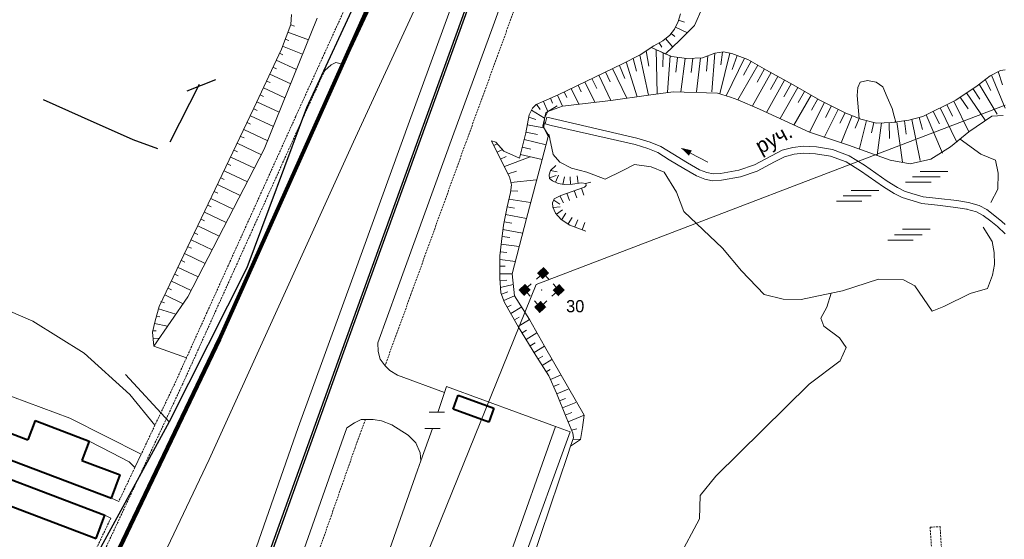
# Model space of a CAD drawing. Extents: x 13 to 4138, y -4831 to -1000.
# Tile 128 of 203: x 2742 to 3000, y -3513 to -3377. Entities that reach past the tile are written whole.
import ezdxf
from ezdxf.enums import TextEntityAlignment as Align

# ---------------------------------------------------------------- set-up
doc = ezdxf.new("R2010")
doc.units = 0
doc.header["$MEASUREMENT"] = 0
doc.linetypes.add('DASHED', pattern=[0.75, 0.5, -0.25])
for name, color, linetype in [('11', 7, 'CONTINUOUS'), ('18', 7, 'CONTINUOUS'), ('19', 7, 'CONTINUOUS'), ('24', 7, 'CONTINUOUS'), ('30', 7, 'CONTINUOUS'), ('33', 7, 'CONTINUOUS'), ('37', 7, 'CONTINUOUS'), ('40', 7, 'CONTINUOUS'), ('6', 7, 'CONTINUOUS'), ('ГРАНИЦА_РАЙОНА', 5, 'CONTINUOUS'), ('границы команд_1', 10, 'CONTINUOUS'), ('ЛЕСТНИЦЫ', 6, 'CONTINUOUS'), ('ПЕШЕХОДНЫЕ_ДОРОЖКИ', 3, 'CONTINUOUS'), ('ТРОТУАРЫ', 7, 'CONTINUOUS')]:
    doc.layers.add(name, color=color, linetype=linetype)
doc.styles.get("Standard").update_dxf_attribs({"font": 'txt', "height": 0.2})

msp = doc.modelspace()

# ---------------------------------------------------------------- linework, layer by layer
at = {"layer": '11', "color": 253, "linetype": 'Continuous', "lineweight": 0}
for p, q in [((2922.11, -3414.61), (2917.58, -3412.18)), ((2853.25, -3474.85), (2853.78, -3473.3)), ((2853.78, -3473.3), (2882.31, -3483.73)), ((2851.58, -3479.8), (2853.25, -3474.85)), ((2853.23, -3479.97), (2849.23, -3479.97)), ((2882.31, -3483.73), (2886.14, -3485.13)), ((2850.08, -3484.32), (2847.01, -3492.74)), ((2852.08, -3484.32), (2848.08, -3484.32)), ((2886.14, -3485.13), (2853.47, -3574.59)), ((2847.01, -3492.74), (2846.14, -3495.15)), ((2846.14, -3495.15), (2826.84, -3550.05))]:
    msp.add_line(p, q, dxfattribs=at)
msp.add_solid([(2915.06, -3410.83), (2917.21, -3412.87), (2917.95, -3411.49)], dxfattribs=at)
at = {"layer": '18', "color": 253, "linetype": 'Continuous', "lineweight": 0}
for p, q in [((3000, -3399.62), (2877.21, -3446.58)), ((2877.26, -3445.2), (2879.02, -3443.59)), ((2880.51, -3445.22), (2879.02, -3443.59)), ((2877.21, -3446.58), (2773.33, -3702.98)), ((2874.17, -3448.02), (2875.94, -3446.41)), ((2883.11, -3448.06), (2881.63, -3446.44)), ((2875.66, -3449.65), (2874.17, -3448.02)), ((2881.35, -3449.68), (2883.11, -3448.06)), ((2878.26, -3452.5), (2876.78, -3450.87)), ((2878.26, -3452.5), (2880.03, -3450.89))]:
    msp.add_line(p, q, dxfattribs=at)
msp.add_point((2878.64, -3448.04), dxfattribs=at)
for points in [[(2877.43, -3443.58), (2879.16, -3442), (2878.89, -3445.18), (2880.62, -3443.6)], [(2872.58, -3448.01), (2874.31, -3446.43), (2874.04, -3449.61), (2875.77, -3448.03)], [(2881.52, -3448.06), (2883.25, -3446.48), (2882.98, -3449.66), (2884.71, -3448.07)], [(2876.67, -3452.49), (2878.4, -3450.9), (2878.13, -3454.09), (2879.86, -3452.5)]]:
    msp.add_solid(points, dxfattribs=at)
at = {"layer": '24', "color": 253, "linetype": 'Continuous', "lineweight": 0}
for p, q in [((2874.37, -3311.9), (2829.37, -3409.27)), ((2881.45, -3336.35), (2865.93, -3378.85)), ((2842.95, -3354.28), (2826.91, -3388.98)), ((2854.66, -3374.74), (2844.05, -3403.83)), ((2865.93, -3378.85), (2855.33, -3407.92)), ((2823.56, -3389.09), (2824.81, -3388.5)), ((2824.81, -3388.5), (2826.91, -3388.98)), ((2826.91, -3388.98), (2819.6, -3404.8)), ((2821.86, -3390.57), (2823.56, -3389.09)), ((2844.05, -3403.83), (2829.58, -3443.84)), ((2819.6, -3404.8), (2781.9, -3487.87)), ((2855.33, -3407.92), (2840.86, -3447.94)), ((2829.37, -3409.27), (2791.63, -3492.4)), ((2829.58, -3443.84), (2814.96, -3484)), ((2840.86, -3447.94), (2835.8, -3461.86)), ((2701.12, -3461.4), (2755.17, -3481.58)), ((2835.8, -3461.86), (2835.85, -3464.11)), ((2835.85, -3464.11), (2836.38, -3466.1)), ((2836.38, -3466.1), (2837.65, -3467.84)), ((2837.65, -3467.84), (2838.94, -3469.12)), ((2838.94, -3469.12), (2840.88, -3470.33)), ((2840.88, -3470.33), (2853.25, -3474.85)), ((2755.17, -3481.58), (2773.84, -3491.01)), ((2827.68, -3484.14), (2829.63, -3482.77)), ((2829.63, -3482.77), (2831.45, -3481.89)), ((2831.45, -3481.89), (2832.53, -3481.91)), ((2832.53, -3481.91), (2834.52, -3481.94)), ((2834.52, -3481.94), (2836.76, -3482.24)), ((2836.76, -3482.24), (2839.47, -3483.36)), ((2839.47, -3483.36), (2843.72, -3486.07)), ((2882.31, -3483.73), (2850.42, -3573.53)), ((2814.96, -3484), (2795.61, -3539.09)), ((2827.68, -3484.14), (2826.26, -3488.04)), ((2843.72, -3486.07), (2845.72, -3488.01)), ((2781.9, -3487.87), (2745.5, -3564.16)), ((2760.23, -3487.6), (2766.18, -3490.67)), ((2826.26, -3488.04), (2806.93, -3543.06)), ((2845.72, -3488.01), (2846.84, -3490.66)), ((2766.18, -3490.67), (2770.72, -3493.02)), ((2773.84, -3491.01), (2772.19, -3494.49)), ((2846.84, -3490.66), (2847.01, -3492.74)), ((2791.63, -3492.4), (2755.21, -3568.74)), ((2770.72, -3493.02), (2772.19, -3494.49)), ((2767.96, -3503.39), (2766.04, -3502.48)), ((2765.9, -3507.73), (2764.33, -3506.99))]:
    msp.add_line(p, q, dxfattribs=at)
at = {"layer": '24', "color": 253, "linetype": 'DASHED', "lineweight": 0}
for p, q in [((2885.01, -3337.64), (2869.49, -3380.15)), ((2836.58, -3353.66), (2814.28, -3402.61)), ((2869.49, -3380.15), (2858.9, -3409.22)), ((2821.86, -3390.57), (2816.01, -3403.4)), ((2816.01, -3403.4), (2784.66, -3472.69)), ((2814.28, -3402.61), (2785.69, -3465.77)), ((2858.9, -3409.22), (2844.43, -3449.23)), ((2844.43, -3449.23), (2837.65, -3467.84)), ((2785.69, -3465.77), (2782.93, -3471.88)), ((2784.66, -3472.69), (2719.12, -3612.38)), ((2782.93, -3471.88), (2777.45, -3483.4)), ((2777.45, -3483.4), (2773.84, -3491.01)), ((2832.53, -3481.91), (2829.83, -3489.32)), ((2829.83, -3489.32), (2810.51, -3544.32)), ((2772.19, -3494.49), (2767.96, -3503.39)), ((2765.9, -3507.73), (2756.92, -3526.63)), ((2980.32, -3510.13), (2982.92, -3509.96)), ((2980.32, -3510.13), (2981.43, -3527.17)), ((2982.92, -3509.96), (2984.01, -3526.84))]:
    msp.add_line(p, q, dxfattribs=at)
at = {"layer": '30', "color": 253, "linetype": 'Continuous', "lineweight": 0}
for p, q in [((2882.73, -3399.81), (2879.74, -3401.68)), ((2879.74, -3401.68), (2878.93, -3405.11)), ((2879.57, -3404.56), (2879.97, -3402.82)), ((2879.97, -3402.82), (2903.58, -3408.25)), ((2878.93, -3405.11), (2880.79, -3408.11)), ((2881.16, -3404.93), (2879.57, -3404.56)), ((2903.12, -3409.98), (2881.16, -3404.93)), ((2903.58, -3408.25), (2907.08, -3409.31)), ((2906.47, -3410.99), (2903.12, -3409.98)), ((2909.05, -3412.07), (2906.47, -3410.99)), ((2907.08, -3409.31), (2909.87, -3410.48)), ((2909.87, -3410.48), (2912.97, -3412.4)), ((2938.8, -3412.95), (2941.55, -3411.47)), ((2941.55, -3411.47), (2944.39, -3410.73)), ((2944.39, -3410.73), (2947.12, -3410.4)), ((2947.12, -3410.4), (2950.55, -3410.59)), ((2950.55, -3410.59), (2954.74, -3411.29)), ((2954.74, -3411.29), (2959.14, -3412.91)), ((2912.04, -3413.92), (2909.05, -3412.07)), ((2915.88, -3416.26), (2912.04, -3413.92)), ((2912.97, -3412.4), (2916.79, -3414.72)), ((2934.31, -3415.27), (2938.8, -3412.95)), ((2942.21, -3413.15), (2939.63, -3414.52)), ((2944.72, -3412.49), (2942.21, -3413.15)), ((2947.18, -3412.19), (2944.72, -3412.49)), ((2950.35, -3412.37), (2947.18, -3412.19)), ((2954.28, -3413.02), (2950.35, -3412.37)), ((2958.35, -3414.52), (2954.28, -3413.02)), ((2959.14, -3412.91), (2963.11, -3415.36)), ((2919.17, -3418.17), (2915.88, -3416.26)), ((2916.79, -3414.72), (2919.94, -3416.55)), ((2919.94, -3416.55), (2921.89, -3417.29)), ((2925.49, -3417.53), (2930.26, -3416.68)), ((2930.26, -3416.68), (2934.31, -3415.27)), ((2935.02, -3416.92), (2930.71, -3418.41)), ((2939.63, -3414.52), (2935.02, -3416.92)), ((2962.13, -3416.85), (2958.35, -3414.52)), ((2968.11, -3421.04), (2962.13, -3416.85)), ((2963.11, -3415.36), (2969.1, -3419.55)), ((2921.38, -3419.01), (2919.17, -3418.17)), ((2923.36, -3419.43), (2921.38, -3419.01)), ((2921.89, -3417.29), (2923.5, -3417.63)), ((2925.7, -3419.31), (2923.36, -3419.43)), ((2923.5, -3417.63), (2925.49, -3417.53)), ((2930.71, -3418.41), (2925.7, -3419.31)), ((2969.1, -3419.55), (2971.82, -3421.22)), ((2970.93, -3422.78), (2968.11, -3421.04)), ((2971.82, -3421.22), (2973.64, -3422.19)), ((2972.97, -3423.85), (2970.93, -3422.78)), ((2975, -3424.45), (2972.97, -3423.85)), ((2973.64, -3422.19), (2975.51, -3422.74)), ((2978.15, -3425.39), (2975, -3424.45)), ((2975.51, -3422.74), (2978.51, -3423.64)), ((2978.51, -3423.64), (2982.48, -3424.1)), ((2982.48, -3424.1), (2987.31, -3424.64)), ((2987.31, -3424.64), (2987.84, -3424.73)), ((2982.28, -3425.87), (2978.15, -3425.39)), ((2987.07, -3426.41), (2982.28, -3425.87)), ((2989.86, -3426.86), (2987.07, -3426.41)), ((2987.84, -3424.73), (2990.38, -3425.14)), ((2992.46, -3427.55), (2989.86, -3426.86)), ((2989.86, -3426.86), (2990.01, -3426.89)), ((2990.01, -3426.89), (2989.86, -3426.86)), ((2990.38, -3425.14), (2993.13, -3425.88)), ((2993.13, -3425.88), (2995.17, -3427)), ((2995.17, -3427), (2997.28, -3428.6)), ((2994.2, -3428.5), (2992.46, -3427.55)), ((2996.17, -3430), (2994.2, -3428.5)), ((2997.28, -3428.6), (2999.08, -3430.09)), ((2997.91, -3431.44), (2996.17, -3430)), ((3000, -3433.32), (2997.91, -3431.44)), ((2999.08, -3430.09), (3000, -3430.92))]:
    msp.add_line(p, q, dxfattribs=at)
at = {"layer": '33', "color": 253, "linetype": 'Continuous', "lineweight": 0}
for p, q in [((2982.92, -3418.4), (2975.68, -3418.4)), ((2984.99, -3417), (2977.75, -3417)), ((2966.92, -3421.95), (2959.67, -3421.95)), ((2980.56, -3419.8), (2973.91, -3419.8)), ((2964.85, -3423.35), (2957.6, -3423.35)), ((2962.48, -3424.75), (2955.83, -3424.75)), ((2980.33, -3432.15), (2973.09, -3432.15)), ((2975.89, -3434.95), (2969.24, -3434.95)), ((2978.26, -3433.55), (2971.01, -3433.55))]:
    msp.add_line(p, q, dxfattribs=at)
at = {"layer": '37', "color": 253, "linetype": 'Continuous', "lineweight": 0}
for p, q in [((2920.62, -3374.26), (2918.67, -3378.8)), ((2819.88, -3376.92), (2806.06, -3411.15)), ((2813.04, -3378.51), (2813.2, -3375.96)), ((2913.43, -3379.72), (2914.34, -3377.79)), ((2914.34, -3377.79), (2915.01, -3375.78)), ((2916.03, -3377.92), (2914.47, -3377.4)), ((2810.52, -3384.98), (2813.04, -3378.51)), ((2817.59, -3382.59), (2812.26, -3380.51)), ((2813.92, -3379.01), (2812.99, -3378.65)), ((2912.17, -3381.34), (2913.43, -3379.72)), ((2913.54, -3381.65), (2912.54, -3380.87)), ((2916.79, -3380.68), (2913.66, -3379.23)), ((2918.67, -3378.8), (2914.82, -3382.65)), ((2812.47, -3382.74), (2811.53, -3382.38)), ((2908.04, -3384.15), (2910.38, -3382.82)), ((2910.07, -3384.45), (2909.44, -3383.35)), ((2910.38, -3382.82), (2912.17, -3381.34)), ((2914.82, -3382.65), (2911.08, -3386.22)), ((2912.96, -3384.5), (2911.09, -3382.23)), ((2803.36, -3400.45), (2810.52, -3384.98)), ((2810.92, -3386.49), (2810.01, -3386.07)), ((2816.09, -3386.3), (2810.81, -3384.24)), ((2904.46, -3386.47), (2908.04, -3384.15)), ((2906.67, -3389.43), (2906.04, -3385.45)), ((2907.43, -3384.55), (2911.19, -3386.27)), ((2907.73, -3384.69), (2912.67, -3386.95)), ((2908.85, -3396.67), (2908.64, -3385.1)), ((2910.33, -3389.62), (2910.46, -3385.94)), ((2920.7, -3387.26), (2923.99, -3386.02)), ((2923.22, -3396.15), (2923.97, -3386.03)), ((2923.99, -3386.02), (2926.26, -3385.72)), ((2925.31, -3396.7), (2927.92, -3386.03)), ((2925.55, -3389.1), (2925.96, -3385.76)), ((2926.26, -3385.72), (2928.42, -3386.13)), ((2814.47, -3390.33), (2809.17, -3387.89)), ((2899.83, -3388.83), (2904.46, -3386.47)), ((2903.63, -3397.45), (2900.79, -3388.34)), ((2903.43, -3390.77), (2902.57, -3387.43)), ((2906.61, -3397.01), (2904.35, -3386.52)), ((2911.56, -3396.26), (2912.28, -3386.77)), ((2912.67, -3386.95), (2916.68, -3387.46)), ((2913.73, -3390.99), (2914.22, -3387.15)), ((2915.09, -3396.15), (2916.21, -3387.4)), ((2916.68, -3387.46), (2920.7, -3387.26)), ((2917.76, -3391.07), (2918.2, -3387.39)), ((2919.14, -3396.15), (2920.2, -3387.28)), ((2921.8, -3390.76), (2922.1, -3386.73)), ((2926.96, -3397.23), (2931.7, -3387.33)), ((2928.42, -3386.13), (2932.64, -3387.67)), ((2928.48, -3390.32), (2929.82, -3386.64)), ((2931.44, -3391.77), (2933.51, -3388.17)), ((2932.64, -3387.67), (2937.48, -3390.45)), ((2809.24, -3390.12), (2808.33, -3389.7)), ((2882.96, -3396.91), (2899.83, -3388.83)), ((2896.61, -3393.5), (2895.39, -3390.96)), ((2900.91, -3397.86), (2897.19, -3390.09)), ((2900.42, -3392.7), (2899, -3389.23)), ((2930.03, -3398.24), (2935.24, -3389.16)), ((2933.86, -3399.86), (2938.72, -3391.14)), ((2935.01, -3393.59), (2936.98, -3390.16)), ((2937.48, -3390.45), (2944.48, -3394.35)), ((2996.02, -3391.98), (2998.7, -3390.54)), ((2999.29, -3394.29), (2998.11, -3390.86)), ((2998.7, -3390.54), (3000, -3390.4)), ((2807.56, -3393.75), (2806.66, -3393.33)), ((2812.97, -3394.05), (2807.49, -3391.52)), ((2892.54, -3398.9), (2889.98, -3393.55)), ((2893.05, -3395.33), (2891.78, -3392.69)), ((2896.74, -3398.41), (2893.59, -3391.82)), ((2937.5, -3401.54), (2942.21, -3393.09)), ((2938.53, -3395.58), (2940.47, -3392.11)), ((2961.43, -3395.07), (2962.05, -3393.63)), ((2962.05, -3393.63), (2963.9, -3393.21)), ((2963.9, -3393.21), (2966.17, -3393.63)), ((2966.17, -3393.63), (2967.92, -3394.86)), ((2992.62, -3394.55), (2996.02, -3391.98)), ((2996.17, -3395.82), (2994.72, -3392.96)), ((3000, -3400.45), (2996.35, -3391.8)), ((2811.47, -3397.76), (2805.82, -3395.15)), ((2885.28, -3397.62), (2884.57, -3396.14)), ((2888.34, -3399.39), (2886.37, -3395.28)), ((2889.03, -3396.2), (2888.18, -3394.42)), ((2913.07, -3396.15), (2906.61, -3397.01)), ((2924.64, -3396.48), (2913.07, -3396.15)), ((2941.05, -3403.18), (2945.7, -3395.05)), ((2942.04, -3397.5), (2943.96, -3394.06)), ((2944.48, -3394.35), (2951.48, -3398.36)), ((2945.77, -3398.96), (2947.43, -3396.05)), ((2961.23, -3397.12), (2961.43, -3395.07)), ((2967.92, -3394.86), (2969.05, -3397.53)), ((2987.07, -3398.36), (2992.62, -3394.55)), ((2993.37, -3398.06), (2991.5, -3395.32)), ((2997.84, -3401.97), (2993.13, -3394.17)), ((2809.97, -3401.47), (2804.14, -3398.78)), ((2805.88, -3397.38), (2804.98, -3396.96)), ((2877.18, -3399.47), (2879.2, -3398.61)), ((2880.26, -3401.35), (2879.12, -3398.65)), ((2879.2, -3398.61), (2882.96, -3396.91)), ((2881.52, -3399.11), (2880.94, -3397.83)), ((2884.06, -3399.88), (2882.76, -3397.01)), ((2896.74, -3398.41), (2884.06, -3399.88)), ((2906.61, -3397.01), (2896.74, -3398.41)), ((2928.09, -3397.6), (2924.64, -3396.48)), ((2930.03, -3398.24), (2928.09, -3397.6)), ((2935.68, -3400.7), (2930.03, -3398.24)), ((2944.69, -3404.86), (2949.17, -3397.04)), ((2949.25, -3400.92), (2950.91, -3398.03)), ((2951.48, -3398.36), (2958.07, -3401.65)), ((2961.76, -3403.13), (2961.23, -3397.12)), ((2969.05, -3397.53), (2970.39, -3400.51)), ((2978.45, -3402.58), (2987.07, -3398.36)), ((2990.43, -3406.66), (2986.5, -3398.63)), ((2990.28, -3400.63), (2988.2, -3397.58)), ((2994.74, -3403.6), (2989.85, -3396.45)), ((2778.58, -3452.39), (2803.36, -3400.45)), ((2804.2, -3401.02), (2803.3, -3400.59)), ((2875.4, -3402.15), (2876.28, -3400.47)), ((2879.42, -3403.03), (2876.02, -3400.96)), ((2876.28, -3400.47), (2877.18, -3399.47)), ((2878.27, -3400.78), (2877.28, -3399.43)), ((2880.26, -3401.35), (2879.42, -3403.03)), ((2884.06, -3399.88), (2880.26, -3401.35)), ((2948.79, -3406.75), (2935.68, -3400.7)), ((2948.79, -3406.75), (2952.68, -3398.96)), ((2952.59, -3408.1), (2956.26, -3400.75)), ((2952.95, -3402.89), (2954.47, -3399.85)), ((2970.39, -3400.51), (2970.9, -3402.57)), ((2982.73, -3404.58), (2981.11, -3401.27)), ((2987.28, -3409.32), (2982.91, -3400.39)), ((2986.18, -3402.53), (2984.7, -3399.51)), ((2808.44, -3405.26), (2802.43, -3402.4)), ((2874.47, -3406.85), (2875.4, -3402.15)), ((2877.13, -3403.42), (2875.27, -3402.79)), ((2879.42, -3403.03), (2879.24, -3405.61)), ((2956.67, -3404.4), (2958.04, -3401.64)), ((2957.05, -3409.51), (2959.9, -3402.39)), ((2958.07, -3401.65), (2962.18, -3403.3)), ((2960.72, -3405.71), (2961.76, -3403.13)), ((2961.76, -3403.13), (2962.18, -3403.3)), ((2961.84, -3411.03), (2963.68, -3403.67)), ((2962.18, -3403.3), (2966.3, -3404.32)), ((2962.18, -3403.3), (2966.3, -3404.32)), ((2970.32, -3404.22), (2974.74, -3403.61)), ((2970.32, -3404.22), (2971.34, -3404.08)), ((2970.9, -3402.57), (2971.34, -3404.08)), ((2973.06, -3414.61), (2971.59, -3404.05)), ((2974.06, -3407.28), (2973.57, -3403.77)), ((2974.74, -3403.61), (2978.45, -3402.58)), ((2977.73, -3414.14), (2975.53, -3403.39)), ((2978.34, -3406.04), (2977.45, -3402.85)), ((2983.56, -3412.25), (2979.32, -3402.15)), ((2996.46, -3402.57), (2990.43, -3406.66)), ((2999.46, -3402.35), (2996.46, -3402.57)), ((2806.94, -3408.98), (2800.71, -3406.01)), ((2802.47, -3404.63), (2801.57, -3404.2)), ((2879.24, -3405.61), (2874.89, -3404.76)), ((2879.24, -3405.61), (2880.37, -3407.87)), ((2964.94, -3406.87), (2965.62, -3404.16)), ((2966.3, -3404.32), (2970.32, -3404.22)), ((2966.3, -3404.32), (2970.32, -3404.22)), ((2966.5, -3412.78), (2967.6, -3404.29)), ((2969.7, -3408.4), (2969.6, -3404.24)), ((2990.43, -3406.66), (2985.67, -3410.58)), ((2800.75, -3408.24), (2799.85, -3407.81)), ((2868.09, -3414.15), (2865.5, -3409.02)), ((2866.69, -3409.36), (2865.5, -3409.02)), ((2872.88, -3413.53), (2874.47, -3406.85)), ((2879.79, -3410.04), (2874.04, -3408.66)), ((2877.56, -3407.32), (2874.5, -3406.72)), ((2880.37, -3407.87), (2878.75, -3413.9)), ((2958.96, -3410.12), (2948.79, -3406.75)), ((2806.06, -3411.15), (2786.06, -3449.84)), ((2799.03, -3411.85), (2798.13, -3411.42)), ((2805.3, -3412.63), (2798.99, -3409.62)), ((2867.02, -3409.74), (2866.1, -3410.2)), ((2868.71, -3411.66), (2866.69, -3409.36)), ((2868.38, -3411.29), (2867, -3411.99)), ((2872.88, -3413.53), (2868.71, -3411.66)), ((2875.82, -3411.14), (2873.58, -3410.61)), ((2969.85, -3414.04), (2958.96, -3410.12)), ((2985.67, -3410.58), (2980.49, -3413.81)), ((2803.46, -3416.18), (2797.27, -3413.23)), ((2869.33, -3413.05), (2867.9, -3413.77)), ((2870.25, -3418.41), (2868.09, -3414.15)), ((2875.63, -3413.16), (2868.9, -3415.74)), ((2878.75, -3413.9), (2873.11, -3412.55)), ((2878.75, -3413.9), (2874.65, -3429.28)), ((2975.13, -3415), (2969.85, -3414.04)), ((2980.49, -3413.81), (2975.13, -3415)), ((2801.62, -3419.74), (2795.54, -3416.84)), ((2797.31, -3415.46), (2796.41, -3415.03)), ((2872.07, -3416.9), (2869.85, -3417.62)), ((2880.59, -3417.89), (2880.93, -3416.78)), ((2880.93, -3416.78), (2882.38, -3415.48)), ((2882.67, -3417.07), (2880.95, -3416.76)), ((2795.58, -3419.07), (2794.68, -3418.64)), ((2870.76, -3420.47), (2870.25, -3418.41)), ((2877.32, -3419.23), (2870.62, -3419.91)), ((2880.74, -3418.81), (2880.59, -3417.89)), ((2882.43, -3418.09), (2880.72, -3418.7)), ((2881.46, -3419.49), (2880.74, -3418.81)), ((2883.01, -3420.12), (2881.46, -3419.49)), ((2883.04, -3417.97), (2882.29, -3419.82)), ((2884.63, -3418.42), (2884.2, -3420.38)), ((2886.1, -3418.38), (2886.19, -3420.38)), ((2887.9, -3418.17), (2888.18, -3420.15)), ((2799.78, -3423.29), (2793.82, -3420.45)), ((2870.51, -3422.53), (2870.76, -3420.47)), ((2872.44, -3422.15), (2870.56, -3422.11)), ((2884.56, -3420.45), (2883.01, -3420.12)), ((2883.69, -3423.26), (2889.83, -3421.08)), ((2886.69, -3420.36), (2884.56, -3420.45)), ((2889.11, -3420.02), (2886.69, -3420.36)), ((2887.82, -3423.91), (2887.16, -3422.03)), ((2889.71, -3423.25), (2889.04, -3421.36)), ((2890.17, -3420.12), (2889.11, -3420.02)), ((2889.83, -3421.08), (2890.27, -3420.65)), ((2891.53, -3419.78), (2890.16, -3420.12)), ((2890.27, -3420.65), (2890.17, -3420.12)), ((2797.95, -3426.85), (2792.1, -3424.06)), ((2793.86, -3422.68), (2792.96, -3422.25)), ((2869.58, -3426.26), (2870.51, -3422.53)), ((2875.72, -3425.17), (2870.07, -3424.28)), ((2881.46, -3425.19), (2881.95, -3424.17)), ((2883.4, -3425.53), (2881.8, -3424.49)), ((2881.95, -3424.17), (2883.69, -3423.26)), ((2884.34, -3425.18), (2883.41, -3423.41)), ((2885.94, -3424.58), (2885.27, -3422.7)), ((2792.14, -3426.29), (2791.24, -3425.86)), ((2868.66, -3431.1), (2869.58, -3426.26)), ((2871.51, -3426.62), (2869.58, -3426.27)), ((2881.61, -3426.35), (2881.46, -3425.19)), ((2882.24, -3427.89), (2881.61, -3426.35)), ((2883.45, -3426.25), (2881.63, -3426.4)), ((2884.12, -3427.02), (2882.5, -3428.18)), ((2790.42, -3429.9), (2789.51, -3429.47)), ((2796.11, -3430.4), (2790.38, -3427.67)), ((2874.65, -3429.28), (2869.2, -3428.24)), ((2874.65, -3429.28), (2870.92, -3443.8)), ((2883.78, -3429.54), (2882.24, -3427.89)), ((2886.06, -3431.03), (2883.78, -3429.54)), ((2885, -3427.94), (2883.9, -3429.61)), ((2886.67, -3429.04), (2885.57, -3430.71)), ((2888.1, -3429.68), (2887.37, -3431.54)), ((2794.27, -3433.96), (2788.65, -3431.28)), ((2868.14, -3435.31), (2868.66, -3431.1)), ((2873.65, -3433.16), (2868.53, -3432.18)), ((2870.81, -3430.58), (2868.83, -3430.2)), ((2890.17, -3432.63), (2886.06, -3431.03)), ((2889.96, -3430.4), (2889.24, -3432.27)), ((2792.43, -3437.51), (2786.93, -3434.89)), ((2788.69, -3433.51), (2787.79, -3433.08)), ((2870.35, -3434.3), (2868.3, -3434.05)), ((2786.97, -3437.12), (2786.07, -3436.69)), ((2867.68, -3439.05), (2868.14, -3435.31)), ((2872.76, -3436.61), (2868.05, -3436.04)), ((2790.59, -3441.07), (2785.21, -3438.5)), ((2867.68, -3444.91), (2867.68, -3439.05)), ((2871.76, -3440.53), (2867.68, -3440.02)), ((2869.56, -3438.24), (2867.81, -3438.03)), ((2788.75, -3444.62), (2783.48, -3442.11)), ((2785.25, -3440.73), (2784.35, -3440.3)), ((2869.09, -3441.8), (2867.68, -3441.8)), ((2783.53, -3444.34), (2782.62, -3443.91)), ((2870.92, -3443.8), (2867.68, -3443.8)), ((2867.99, -3448.76), (2867.68, -3444.91)), ((2870.92, -3443.8), (2871.54, -3449.55)), ((2781.8, -3447.95), (2780.9, -3447.52)), ((2786.91, -3448.18), (2781.76, -3445.72)), ((2869.5, -3445.5), (2867.74, -3445.64)), ((2871.18, -3446.6), (2867.88, -3447.36)), ((2786.06, -3449.84), (2777.15, -3462.75)), ((2784.83, -3451.61), (2780.04, -3449.33)), ((2868.91, -3451.33), (2867.99, -3448.76)), ((2869.8, -3448.48), (2868.11, -3449.09)), ((2871.54, -3449.55), (2868.73, -3450.82)), ((2871.54, -3449.55), (2875.44, -3455.78)), ((2777.47, -3456.06), (2778.58, -3452.39)), ((2782.94, -3454.35), (2778.4, -3452.97)), ((2779.94, -3451.35), (2778.98, -3451.06)), ((2872.61, -3457.74), (2868.91, -3451.33)), ((2870.66, -3451.97), (2869.6, -3452.51)), ((2873.48, -3452.45), (2870.54, -3454.15)), ((2778.7, -3455.07), (2777.72, -3454.86)), ((2872.8, -3455.16), (2871.54, -3455.88)), ((2776.83, -3459.09), (2777.47, -3456.06)), ((2780.75, -3457.54), (2777.31, -3456.82)), ((2875.44, -3455.78), (2872.51, -3457.57)), ((2877.14, -3465.14), (2872.61, -3457.74)), ((2875.44, -3455.78), (2879.35, -3462.77)), ((2777.15, -3462.75), (2776.83, -3459.09)), ((2777.8, -3458.68), (2776.9, -3458.76)), ((2778.62, -3460.62), (2776.98, -3460.76)), ((2874.7, -3458.58), (2873.55, -3459.28)), ((2877.4, -3459.27), (2874.6, -3460.99)), ((2876.97, -3461.88), (2875.64, -3462.69)), ((2879.35, -3462.77), (2876.69, -3464.4)), ((2879.35, -3462.77), (2889.74, -3480.8)), ((2880.49, -3470.49), (2877.14, -3465.14)), ((2878.95, -3465.32), (2877.73, -3466.08)), ((2881.28, -3466.21), (2878.79, -3467.78)), ((2880.9, -3468.81), (2879.85, -3469.47)), ((2882.49, -3475.01), (2880.49, -3470.49)), ((2883.57, -3470.31), (2880.93, -3471.48)), ((2883.23, -3472.65), (2881.74, -3473.31)), ((2885.06, -3481.36), (2882.49, -3475.01)), ((2885.62, -3473.97), (2882.58, -3475.2)), ((2884.86, -3476.44), (2883.32, -3477.06)), ((2887.6, -3477.49), (2884.07, -3478.91)), ((2886.53, -3480.07), (2884.82, -3480.76)), ((2886.81, -3485.48), (2885.06, -3481.36)), ((2889.74, -3480.8), (2885.58, -3482.58)), ((2889.74, -3480.8), (2889.38, -3484)), ((2887.89, -3484.37), (2886.49, -3484.72)), ((2886.97, -3486.76), (2886.81, -3485.48)), ((2889.38, -3484), (2888.82, -3487.14)), ((2885.52, -3491.08), (2886.24, -3488.92)), ((2886.24, -3488.92), (2886.97, -3486.76)), ((2888.82, -3487.14), (2886.24, -3488.92)), ((2888.82, -3487.14), (2886.84, -3487.12)), ((2873.85, -3525.49), (2885.52, -3491.08))]:
    msp.add_line(p, q, dxfattribs=at)
at = {"layer": '40', "color": 253, "linetype": 'Continuous', "lineweight": 0}
for p, q in [((2880.54, -3407.23), (2881.66, -3412.58)), ((2988.21, -3408.55), (2993.6, -3412.52)), ((2881.66, -3412.58), (2883.42, -3414.57)), ((2993.6, -3412.52), (2997.47, -3414.09)), ((2997.47, -3414.09), (2998.1, -3417.45)), ((2883.42, -3414.57), (2886.48, -3416.1)), ((2886.48, -3416.1), (2890.46, -3417.17)), ((2895.28, -3419), (2899.72, -3416.86)), ((2899.72, -3416.86), (2902.93, -3415.18)), ((2902.93, -3415.18), (2907.29, -3415.79)), ((2907.29, -3415.79), (2910.73, -3417.17)), ((2890.46, -3417.17), (2895.28, -3419)), ((2910.73, -3417.17), (2913.94, -3422.44)), ((2998.1, -3417.45), (2998, -3421.65)), ((2998, -3421.65), (2996.24, -3425.16)), ((2913.94, -3422.44), (2915.86, -3427.48)), ((2915.86, -3427.48), (2926.02, -3437.07)), ((2994.16, -3431.56), (2996.53, -3435.35)), ((2926.02, -3437.07), (2930.91, -3443.03)), ((2996.53, -3435.35), (2997.05, -3438.19)), ((2997.05, -3438.19), (2997.15, -3441.34)), ((2997.15, -3441.34), (2996.63, -3444.18)), ((2930.91, -3443.03), (2936.87, -3449.21)), ((2957.42, -3448.22), (2966.83, -3445.24)), ((2966.83, -3445.24), (2973.33, -3445.39)), ((2996.63, -3444.18), (2995.34, -3447.64)), ((2973.33, -3445.39), (2976.32, -3446.92)), ((2976.32, -3446.92), (2980.83, -3453.57)), ((2990.83, -3448.98), (2995.34, -3447.64)), ((2936.87, -3449.21), (2941.84, -3450.43)), ((2941.84, -3450.43), (2946.58, -3450.51)), ((2946.58, -3450.51), (2954.43, -3448.85)), ((2954.43, -3448.85), (2953.27, -3452.49)), ((2954.43, -3448.85), (2957.42, -3448.22)), ((2983.87, -3452.34), (2990.83, -3448.98)), ((2732.32, -3450.52), (2745.46, -3456.21)), ((2953.27, -3452.49), (2951.74, -3455.39)), ((2980.83, -3453.57), (2983.87, -3452.34)), ((2951.74, -3455.39), (2952.5, -3457.53)), ((2745.46, -3456.21), (2758.9, -3464.6)), ((2952.5, -3457.53), (2956.63, -3460.59)), ((2956.63, -3460.59), (2958.32, -3463.04)), ((2777.15, -3462.75), (2785.69, -3465.77)), ((2958.32, -3463.04), (2956.79, -3466.55)), ((2758.9, -3464.6), (2770.85, -3475.39)), ((2956.79, -3466.55), (2948.68, -3472.67)), ((2948.68, -3472.67), (2924.22, -3496.77)), ((2770.85, -3475.39), (2777.45, -3483.4)), ((2924.22, -3496.77), (2920.09, -3501.81)), ((2920.09, -3501.81), (2919.93, -3507.92)), ((2919.93, -3507.92), (2914.45, -3518.25))]:
    msp.add_line(p, q, dxfattribs=at)
at = {"layer": '6', "color": 253, "linetype": 'Continuous', "lineweight": 40}
for p, q in [((2855.47, -3479.2), (2856.84, -3475.52)), ((2856.84, -3475.52), (2866.15, -3478.97)), ((2864.78, -3482.66), (2855.47, -3479.2)), ((2866.15, -3478.97), (2864.78, -3482.66)), ((2746.1, -3482.23), (2744.19, -3487.27)), ((2746.1, -3482.23), (2760.23, -3487.6)), ((2739.61, -3485.53), (2744.19, -3487.27)), ((2760.23, -3487.6), (2758.32, -3492.63)), ((2737.32, -3491.58), (2766.04, -3502.48)), ((2758.32, -3492.63), (2768.34, -3496.43)), ((2735.6, -3496.09), (2764.33, -3506.99)), ((2766.04, -3502.48), (2768.34, -3496.43)), ((2733.29, -3502.17), (2762.02, -3513.08)), ((2762.02, -3513.08), (2764.33, -3506.99))]:
    msp.add_line(p, q, dxfattribs=at)
at = {"layer": 'ГРАНИЦА_РАЙОНА'}
for points in [[(2796.9, -3545.97), (2826.14, -3464.44), (2878.95, -3318.4), (2881.95, -3310.2), (2886.25, -3297.77), (2907.53, -3251.23), (2917.01, -3230.5), (2925.33, -3212.47), (2962.75, -3143.87), (2990.65, -3102.79), (3010.64, -3076.86), (3032, -3053.54), (3064.32, -3023.49), (3148.97, -2955.88), (3181.52, -2931.14), (3207.67, -2911.34), (3214.79, -2905.82)], [(2797.65, -3545.73), (2826.89, -3464.21), (2879.69, -3318.17), (2882.69, -3309.96), (2886.99, -3297.53), (2908.27, -3250.99), (2917.75, -3230.27), (2926.07, -3212.24), (2963.5, -3143.63), (2991.39, -3102.55), (3011.39, -3076.62), (3032.75, -3053.31), (3065.07, -3023.26), (3149.71, -2955.64), (3182.27, -2930.9), (3208.41, -2911.1), (3215.53, -2905.59)]]:
    msp.add_lwpolyline(points, dxfattribs=at)
at = {"layer": 'границы команд_1', "color": 6, "lineweight": 100}
msp.add_lwpolyline([(2549.39, -3103.47), (2845.92, -3244.29), (2852.4, -3270.42), (2865.73, -3301.42), (2794.37, -3460.89), (2690.12, -3678.56), (2650.09, -3738.61), (2599.39, -3793.21), (2511.64, -3862.05), (2468.8, -3886.08), (2363.19, -3917.93), (2296.64, -3931.84), (2211.4, -3935.44), (2161.36, -3932.1), (1924.35, -3842.83), (1924.12, -3833.84), (1971.62, -3721.93), (2001.65, -3688.57), (2047.16, -3666.41), (2219.84, -3604.16), (2249.92, -3585.92), (2275.62, -3557.22), (2502.08, -3120), (2528.83, -3105.27)], close=True, dxfattribs=at)
at = {"layer": 'ЛЕСТНИЦЫ'}
for points in [[(2789.02, -3394.28), (2781.34, -3409.31)], [(2781.14, -3482.51), (2769.77, -3470.13)]]:
    msp.add_lwpolyline(points, dxfattribs=at)
at = {"layer": 'ПЕШЕХОДНЫЕ_ДОРОЖКИ'}
for points in [[(2793.32, -3393.06), (2785.79, -3395.98)], [(2748.15, -3398.21), (2758.12, -3402.64)], [(2758.12, -3402.64), (2771.68, -3408.66)], [(2771.68, -3408.66), (2778.1, -3411.02)]]:
    msp.add_lwpolyline(points, dxfattribs=at)
at = {"layer": 'ТРОТУАРЫ'}
msp.add_lwpolyline([(2862.17, -3307.69), (2859.29, -3313.65), (2841.77, -3349.82), (2831.7, -3368.85), (2817.11, -3400.31), (2801.52, -3442.2), (2781.16, -3482.52), (2758.58, -3523.99)], dxfattribs=at)

# ---------------------------------------------------------------- texts
at = {"layer": '19', "color": 253, "linetype": 'Continuous', "lineweight": 0}
msp.add_text('30', height=3.2, dxfattribs=at).set_placement((2887.43, -3452.27), align=Align.MIDDLE)
at = {"layer": '6', "color": 253, "linetype": 'Continuous', "lineweight": 0}
msp.add_text('руч.', height=4, rotation=28.1179, dxfattribs=at).set_placement((2940.32, -3410.16), align=Align.CENTER)

doc.saveas('drawing.dxf')
